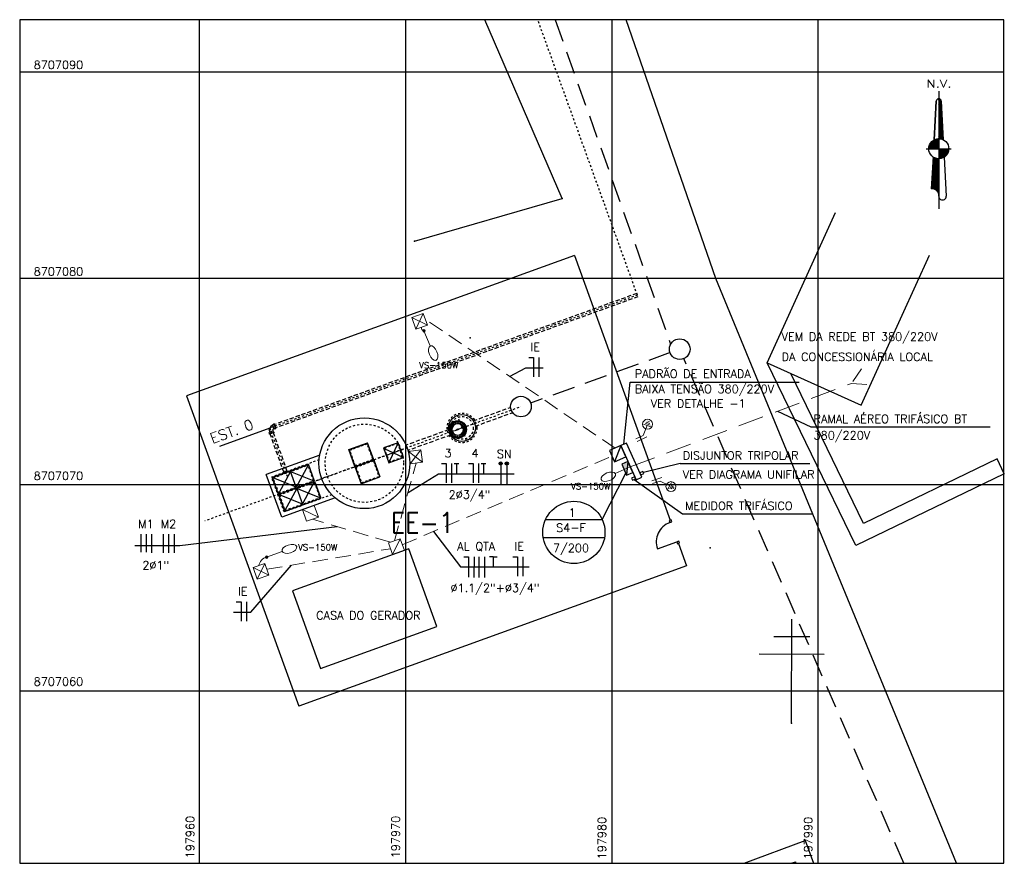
# Model space of a CAD drawing. Header units: millimetres. Extents: x 197878 to 197999, y 8707052 to 8707093.
# Tile 22 of 22: x 197951 to 197999, y 8707052 to 8707093. Entities that reach past the tile are written whole.
import ezdxf
from ezdxf.enums import TextEntityAlignment as Align

# ---------------------------------------------------------------- set-up
doc = ezdxf.new("R2010")
doc.units = ezdxf.units.MM
doc.header["$LTSCALE"] = 0.1
for name, pattern in [('CONTINUO', [0]), ('DASHDOT', [1, 0.5, -0.25, 0, -0.25]), ('HIDDEN', [0.375, 0.25, -0.125]), ('HIDDEN2', [0.1875, 0.125, -0.0625])]:
    doc.linetypes.add(name, pattern=pattern)
for name, color, linetype in [('BAR-EIXOS', 7, 'DASHDOT'), ('BAR-PECAS', 2, 'Continuous'), ('CASA', 6, 'Continuous'), ('CERCA', 3, 'cERCA_LINE'), ('EIXO', 7, 'DASHDOT'), ('ELE_CASA DO GERADOR', 8, 'Continuous'), ('ELE_CIR', 2, 'Continuous'), ('ELE_DUTOS', 8, 'Continuous'), ('ELE_SUBESTAÇÃO', 8, 'Continuous'), ('ELE_TX_CIR', 2, 'Continuous'), ('ELE_TX_GERAL', 2, 'Continuous'), ('ESTRUTURA', 5, 'Continuous'), ('LIMHATRA', 2, 'HIDDEN'), ('LINHA-FINA', 3, 'Continuous'), ('MALHA', 9, 'Continuous'), ('MURO', 9, 'Continuous'), ('NOVO', 8, 'Continuous'), ('PAREDE', 5, 'Continuous'), ('PN', 7, 'Continuous'), ('POSTE', 3, 'Continuous'), ('RECALQUE', 7, 'HIDDEN2'), ('REDE-SANITÁRIO', 6, 'Continuous'), ('RELAÇÀO', 2, 'Continuous'), ('TAMPA', 3, 'Continuous'), ('TEXTO', 2, 'Continuous'), ('TXT_COORD', 2, 'Continuous')]:
    doc.layers.add(name, color=color, linetype=linetype)
doc.layers.add('ELE_CAIXAS', color=8, linetype='Continuous', lineweight=0)
doc.styles.add('AG6', font='ROMANS.SHX', dxfattribs={"width": 1.3, "height": 3})
doc.styles.add('ROMAMS', font='ROMANS.shx')
doc.styles.add('romans', font='romans.shx')
doc.styles.get("Standard").update_dxf_attribs({"font": 'romans.shx'})
doc.linetypes.add('cERCA_LINE', pattern='A,0.5,-0.2,["X",Standard,S=0.1,R=0,X=-0.1,Y=-0.05],-0.25', length=0.95)

# ---------------------------------------------------------------- blocks, each defined once
blk = doc.blocks.new('*X4')
at = {"color": 0}
for p, q in [((9739.61, 10071.95), (9739.72, 10072.06)), ((9739.61, 10071.59), (9740, 10071.99)), ((9739.61, 10071.24), (9740.22, 10071.85)), ((9740.62, 10070.74), (9739.61, 10071.76)), ((9739.61, 10070.88), (9740.4, 10071.68)), ((9739.61, 10070.53), (9740.53, 10071.45)), ((9740.64, 10070.37), (9739.61, 10071.41)), ((9739.61, 10070.18), (9740.6, 10071.17)), ((9740.66, 10070), (9739.61, 10071.05)), ((9739.61, 10069.82), (9740.62, 10070.84)), ((9740.68, 10069.62), (9739.61, 10070.7)), ((9739.61, 10069.47), (9740.64, 10070.5)), ((9740.7, 10069.25), (9739.61, 10070.34)), ((9739.61, 10069.12), (9740.65, 10070.16)), ((9740.72, 10068.88), (9739.61, 10069.99)), ((9739.61, 10068.76), (9740.67, 10069.83)), ((9740.74, 10068.5), (9739.61, 10069.64)), ((9739.61, 10068.41), (9740.69, 10069.49)), ((9740.76, 10068.13), (9739.61, 10069.28)), ((9739.61, 10068.06), (9740.71, 10069.16)), ((9740.78, 10067.76), (9739.61, 10068.93)), ((9740.6, 10071.11), (9739.65, 10072.07)), ((9740.41, 10071.66), (9740.2, 10071.87)), ((9739.61, 10067.7), (9740.72, 10068.82)), ((9740.8, 10067.38), (9739.61, 10068.58)), ((9739.61, 10067.35), (9740.74, 10068.49)), ((9740.82, 10067.01), (9739.61, 10068.22)), ((9739.61, 10067), (9740.76, 10068.15)), ((9740.84, 10066.64), (9739.61, 10067.87)), ((9739.61, 10066.64), (9740.78, 10067.81)), ((9740.86, 10066.26), (9739.61, 10067.52)), ((9739.61, 10066.29), (9740.79, 10067.48)), ((9740.88, 10065.89), (9739.61, 10067.16)), ((9739.61, 10065.94), (9740.81, 10067.14)), ((9739.61, 10065.58), (9740.83, 10066.81)), ((9740.9, 10065.52), (9739.61, 10066.81)), ((9739.61, 10065.23), (9740.85, 10066.47)), ((9740.92, 10065.14), (9739.61, 10066.46)), ((9739.61, 10064.87), (9740.86, 10066.13)), ((9740.94, 10064.77), (9739.61, 10066.1)), ((9739.61, 10064.52), (9740.88, 10065.8)), ((9740.96, 10064.4), (9739.61, 10065.75)), ((9739.61, 10064.17), (9740.9, 10065.46)), ((9740.98, 10064.02), (9739.61, 10065.39)), ((9739.61, 10063.81), (9740.92, 10065.13)), ((9741, 10063.65), (9739.61, 10065.04)), ((9739.61, 10063.46), (9740.94, 10064.79)), ((9741.02, 10063.28), (9739.61, 10064.69)), ((9739.61, 10063.11), (9740.95, 10064.45)), ((9741.03, 10062.9), (9739.61, 10064.33)), ((9739.61, 10062.75), (9740.97, 10064.12)), ((9741.05, 10062.53), (9739.61, 10063.98)), ((9739.61, 10062.4), (9740.99, 10063.78)), ((9741.07, 10062.16), (9739.61, 10063.63)), ((9739.61, 10062.05), (9741.01, 10063.45)), ((9741.09, 10061.79), (9739.61, 10063.27)), ((9739.61, 10061.69), (9741.02, 10063.11)), ((9741.11, 10061.41), (9739.61, 10062.92)), ((9739.61, 10061.34), (9741.04, 10062.78)), ((9741.13, 10061.04), (9739.61, 10062.57)), ((9739.61, 10060.99), (9741.06, 10062.44)), ((9741.15, 10060.67), (9739.61, 10062.21)), ((9739.61, 10060.63), (9741.08, 10062.1)), ((9741.17, 10060.29), (9739.61, 10061.86)), ((9739.61, 10060.28), (9741.09, 10061.77)), ((9741.19, 10059.92), (9739.61, 10061.51)), ((9739.61, 10059.92), (9741.11, 10061.43)), ((9741.21, 10059.55), (9739.61, 10061.15)), ((9739.61, 10059.57), (9741.13, 10061.1)), ((9741.23, 10059.17), (9739.61, 10060.8)), ((9739.61, 10059.22), (9741.15, 10060.76)), ((9741.25, 10058.8), (9739.61, 10060.45)), ((9739.61, 10058.86), (9741.17, 10060.42)), ((9739.61, 10058.51), (9741.18, 10060.09)), ((9741.27, 10058.43), (9739.61, 10060.09)), ((9739.61, 10058.16), (9741.2, 10059.75)), ((9741.29, 10058.05), (9739.61, 10059.74)), ((9739.61, 10057.8), (9741.22, 10059.42)), ((9741.31, 10057.68), (9739.61, 10059.38)), ((9739.61, 10057.45), (9741.24, 10059.08)), ((9741.33, 10057.31), (9739.61, 10059.03)), ((9739.61, 10057.1), (9741.25, 10058.74)), ((9741.35, 10056.93), (9739.61, 10058.68)), ((9739.61, 10056.74), (9741.27, 10058.41)), ((9741.37, 10056.56), (9739.61, 10058.32)), ((9739.61, 10056.39), (9741.29, 10058.07)), ((9741.39, 10056.19), (9739.61, 10057.97)), ((9741.41, 10055.81), (9739.61, 10057.62)), ((9741.09, 10055.78), (9739.61, 10057.26)), ((9739.64, 10056.07), (9741.31, 10057.74)), ((9739.97, 10056.05), (9741.32, 10057.4)), ((9740.29, 10056.01), (9741.34, 10057.07)), ((9740.56, 10055.95), (9739.61, 10056.91)), ((9740.13, 10056.03), (9739.61, 10056.56)), ((9739.74, 10056.06), (9739.61, 10056.2)), ((9740.58, 10055.95), (9741.36, 10056.73)), ((9740.85, 10055.87), (9741.38, 10056.39)), ((9741.11, 10055.77), (9741.4, 10056.06)), ((9741.36, 10055.66), (9741.41, 10055.72)), ((9736.99, 10042.81), (9739.61, 10045.43)), ((9737.01, 10043.19), (9739.61, 10045.78)), ((9737.03, 10043.56), (9739.61, 10046.14)), ((9737.06, 10043.94), (9739.61, 10046.49)), ((9737.08, 10044.31), (9739.61, 10046.84)), ((9737.1, 10044.69), (9739.61, 10047.2)), ((9737.12, 10045.06), (9739.61, 10047.55)), ((9739.61, 10042.77), (9737.13, 10045.24)), ((9737.14, 10045.44), (9739.61, 10047.9)), ((9739.61, 10043.12), (9737.15, 10045.58)), ((9737.16, 10045.81), (9739.42, 10048.07)), ((9739.61, 10043.47), (9737.17, 10045.91)), ((9737.18, 10046.19), (9739.09, 10048.1)), ((9739.61, 10043.83), (9737.19, 10046.25)), ((9737.21, 10046.56), (9738.79, 10048.15)), ((9739.61, 10044.18), (9737.21, 10046.58)), ((9737.23, 10046.94), (9738.51, 10048.22)), ((9739.61, 10044.54), (9737.23, 10046.92)), ((9739.61, 10044.89), (9737.24, 10047.25)), ((9737.25, 10047.31), (9738.24, 10048.31)), ((9739.61, 10045.24), (9737.26, 10047.58)), ((9737.27, 10047.69), (9737.99, 10048.41)), ((9739.61, 10045.6), (9737.28, 10047.92)), ((9737.29, 10048.06), (9737.75, 10048.52)), ((9739.61, 10045.95), (9737.3, 10048.25)), ((9737.31, 10048.44), (9737.52, 10048.65)), ((9739.61, 10046.3), (9737.32, 10048.59)), ((9739.61, 10046.66), (9737.73, 10048.54)), ((9739.61, 10047.01), (9738.34, 10048.27)), ((9739.61, 10047.36), (9738.82, 10048.14)), ((9739.61, 10047.72), (9739.24, 10048.08)), ((9736.76, 10038.69), (9739.61, 10041.54)), ((9736.78, 10039.06), (9739.61, 10041.89)), ((9736.8, 10039.44), (9739.61, 10042.25)), ((9736.82, 10039.81), (9739.61, 10042.6)), ((9736.84, 10040.19), (9739.61, 10042.95)), ((9736.86, 10040.56), (9739.61, 10043.31)), ((9736.88, 10040.94), (9739.61, 10043.66)), ((9736.91, 10041.31), (9739.61, 10044.01)), ((9739.61, 10038.88), (9736.92, 10041.56)), ((9736.93, 10041.69), (9739.61, 10044.37)), ((9739.61, 10039.23), (9736.94, 10041.9)), ((9736.95, 10042.06), (9739.61, 10044.72)), ((9739.61, 10039.59), (9736.96, 10042.23)), ((9736.97, 10042.44), (9739.61, 10045.08)), ((9739.61, 10039.94), (9736.98, 10042.57)), ((9739.61, 10040.29), (9737, 10042.9)), ((9739.61, 10040.65), (9737.01, 10043.24)), ((9739.61, 10041), (9737.03, 10043.57)), ((9739.61, 10041.35), (9737.05, 10043.91)), ((9739.61, 10041.71), (9737.07, 10044.24)), ((9739.61, 10042.06), (9737.09, 10044.57)), ((9739.61, 10042.41), (9737.11, 10044.91)), ((9736.61, 10036.07), (9739.61, 10039.07)), ((9736.63, 10036.44), (9739.61, 10039.42)), ((9736.65, 10036.81), (9739.61, 10039.77)), ((9736.67, 10037.19), (9739.61, 10040.13)), ((9736.69, 10037.56), (9739.61, 10040.48)), ((9739.61, 10034.64), (9736.69, 10037.55)), ((9736.71, 10037.94), (9739.61, 10040.83)), ((9739.61, 10034.99), (9736.71, 10037.89)), ((9736.73, 10038.31), (9739.61, 10041.19)), ((9739.61, 10035.34), (9736.73, 10038.22)), ((9739.61, 10035.7), (9736.75, 10038.55)), ((9739.61, 10036.05), (9736.77, 10038.89)), ((9739.61, 10036.4), (9736.79, 10039.22)), ((9739.61, 10036.76), (9736.8, 10039.56)), ((9739.61, 10037.11), (9736.82, 10039.89)), ((9739.61, 10037.46), (9736.84, 10040.23)), ((9739.61, 10037.82), (9736.86, 10040.56)), ((9739.61, 10038.17), (9736.88, 10040.9)), ((9739.61, 10038.52), (9736.9, 10041.23)), ((9736.98, 10036.08), (9739.61, 10038.71)), ((9737.3, 10036.06), (9739.61, 10038.36)), ((9737.6, 10036), (9739.61, 10038)), ((9737.87, 10035.91), (9739.61, 10037.65)), ((9736.75, 10036.08), (9736.61, 10036.21)), ((9737.1, 10036.08), (9736.63, 10036.55)), ((9737.52, 10036.02), (9736.65, 10036.88)), ((9738.05, 10035.84), (9736.67, 10037.22)), ((9738.11, 10035.81), (9739.61, 10037.3)), ((9738.34, 10035.68), (9739.61, 10036.94)), ((9738.55, 10035.54), (9739.61, 10036.59)), ((9738.74, 10035.38), (9739.61, 10036.24)), ((9738.92, 10035.2), (9739.61, 10035.88)), ((9739.08, 10035), (9739.61, 10035.53)), ((9739.22, 10034.79), (9739.61, 10035.18)), ((9739.35, 10034.57), (9739.61, 10034.82)), ((9739.61, 10034.28), (9739.37, 10034.51)), ((9739.45, 10034.32), (9739.61, 10034.47)), ((9739.54, 10034.05), (9739.61, 10034.12)), ((9739.61, 10033.93), (9739.56, 10033.98)), ((9739.6, 10033.75), (9739.61, 10033.76))]:
    blk.add_line(p, q, dxfattribs=at)
blk = doc.blocks.new('*X5')
at = {"color": 0}
for p, q in [((9735.62, 10052.4), (9739.27, 10056.05)), ((9735.64, 10052.07), (9739.61, 10056.04)), ((9735.68, 10052.81), (9738.86, 10056)), ((9735.8, 10053.29), (9738.39, 10055.88)), ((9737.02, 10052.07), (9735.8, 10053.29)), ((9737.38, 10052.07), (9735.89, 10053.55)), ((9735.99, 10052.07), (9739.61, 10055.68)), ((9737.73, 10052.07), (9736, 10053.8)), ((9736.04, 10053.89), (9737.78, 10055.63)), ((9738.08, 10052.07), (9736.12, 10054.03)), ((9738.44, 10052.07), (9736.25, 10054.25)), ((9736.34, 10052.07), (9739.61, 10055.33)), ((9738.79, 10052.07), (9736.4, 10054.46)), ((9739.14, 10052.07), (9736.56, 10054.66)), ((9736.7, 10052.07), (9739.61, 10054.97)), ((9739.5, 10052.07), (9736.72, 10054.84)), ((9739.61, 10052.31), (9736.9, 10055.02)), ((9737.05, 10052.07), (9739.61, 10054.62)), ((9739.61, 10052.67), (9737.09, 10055.18)), ((9739.61, 10053.02), (9737.29, 10055.33)), ((9737.4, 10052.07), (9739.61, 10054.27)), ((9739.61, 10053.37), (9737.51, 10055.47)), ((9739.61, 10053.73), (9737.73, 10055.6)), ((9737.76, 10052.07), (9739.61, 10053.91)), ((9739.61, 10054.08), (9737.97, 10055.72)), ((9738.11, 10052.07), (9739.61, 10053.56)), ((9739.61, 10054.43), (9738.22, 10055.82)), ((9738.47, 10052.07), (9739.61, 10053.21)), ((9739.61, 10054.79), (9738.49, 10055.91)), ((9739.61, 10055.14), (9738.77, 10055.98)), ((9739.61, 10055.5), (9739.07, 10056.03)), ((9739.61, 10055.85), (9739.39, 10056.06)), ((9735.61, 10052.07), (9735.61, 10052.07)), ((9735.96, 10052.07), (9735.62, 10052.41)), ((9736.32, 10052.07), (9735.66, 10052.72)), ((9736.67, 10052.07), (9735.72, 10053.02)), ((9738.82, 10052.07), (9739.61, 10052.85)), ((9739.17, 10052.07), (9739.61, 10052.5)), ((9739.53, 10052.07), (9739.61, 10052.15))]:
    blk.add_line(p, q, dxfattribs=at)
blk = doc.blocks.new('*X6')
at = {"color": 0}
for p, q in [((9739.61, 10048.26), (9743.42, 10052.07)), ((9739.61, 10048.61), (9743.06, 10052.07)), ((9739.61, 10048.96), (9742.71, 10052.07)), ((9739.61, 10049.32), (9742.35, 10052.07)), ((9739.61, 10049.67), (9742, 10052.07)), ((9739.61, 10050.03), (9741.65, 10052.07)), ((9739.61, 10050.38), (9741.29, 10052.07)), ((9739.61, 10050.73), (9740.94, 10052.07)), ((9739.61, 10051.09), (9740.59, 10052.07)), ((9739.61, 10051.44), (9740.23, 10052.07)), ((9739.61, 10051.79), (9739.88, 10052.07)), ((9742.38, 10049.19), (9739.61, 10051.96)), ((9742.19, 10049.02), (9739.61, 10051.61)), ((9742, 10048.86), (9739.61, 10051.25)), ((9741.78, 10048.73), (9739.61, 10050.9)), ((9741.56, 10048.59), (9739.61, 10050.55)), ((9741.34, 10048.46), (9739.61, 10050.19)), ((9741.08, 10048.36), (9739.61, 10049.84)), ((9740.82, 10048.27), (9739.61, 10049.49)), ((9739.78, 10048.08), (9743.6, 10051.9)), ((9742.55, 10049.37), (9739.85, 10052.07)), ((9740.17, 10048.12), (9743.56, 10051.5)), ((9742.71, 10049.56), (9740.21, 10052.07)), ((9742.87, 10049.76), (9740.56, 10052.07)), ((9740.6, 10048.19), (9743.47, 10051.06)), ((9743.01, 10049.97), (9740.91, 10052.07)), ((9741.15, 10048.39), (9743.27, 10050.51)), ((9743.13, 10050.21), (9741.27, 10052.07)), ((9743.24, 10050.44), (9741.62, 10052.07)), ((9741.94, 10048.83), (9742.85, 10049.73)), ((9743.35, 10050.69), (9741.97, 10052.07)), ((9743.44, 10050.95), (9742.33, 10052.07)), ((9743.51, 10051.24), (9742.68, 10052.07)), ((9743.56, 10051.54), (9743.03, 10052.07)), ((9743.6, 10051.86), (9743.39, 10052.07)), ((9740.56, 10048.18), (9739.61, 10049.13)), ((9740.25, 10048.13), (9739.61, 10048.78)), ((9739.94, 10048.09), (9739.61, 10048.42)), ((9739.61, 10048.07), (9739.61, 10048.07))]:
    blk.add_line(p, q, dxfattribs=at)

msp = doc.modelspace()

# ---------------------------------------------------------------- hatches: boundary and pattern name
at = {"layer": 'ELE_CIR'}
h = msp.add_hatch(color=2, dxfattribs=at)
h.paths.add_polyline_path([(197974.538, 8707071.019, 1), (197974.696, 8707071.019, 1)])
h.paths.add_polyline_path([(197974.99, 8707071.019, 1), (197974.832, 8707071.019, 1)])
at = {"layer": 'ELE_SUBESTAÇÃO', "linetype": 'Continuous', "lineweight": 0, "ltscale": 2}
for points in [[(197970.958, 8707077.453, 1), (197970.837, 8707077.453, 1)], [(197963.328, 8707066.479, 1), (197963.207, 8707066.479, 1)]]:
    msp.add_hatch(color=256, dxfattribs=at).paths.add_polyline_path(points)
at = {"layer": 'ELE_SUBESTAÇÃO'}
msp.add_hatch(color=256, dxfattribs=at).paths.add_polyline_path([(197980.722, 8707070.456), (197980.786, 8707071.112), (197980.489, 8707070.979)])

# ---------------------------------------------------------------- linework, layer by layer
at = {"color": 2}
for p, q in [((197995.86, 8707089.063), (197995.86, 8707083.372)), ((197995.739, 8707088.579), (197995.631, 8707086.705)), ((197995.631, 8707086.705), (197995.739, 8707088.579)), ((197995.86, 8707088.7), (197995.86, 8707086.762)), ((197995.981, 8707088.579), (197996.079, 8707086.71)), ((197995.86, 8707086.278), (197995.86, 8707086.762)), ((197995.254, 8707086.278), (197996.465, 8707086.278)), ((197995.584, 8707085.88), (197995.496, 8707084.341)), ((197996.123, 8707085.872), (197996.223, 8707083.977))]:
    msp.add_line(p, q, dxfattribs=at)
at = {"color": 7, "elevation": 1}
msp.add_lwpolyline([(197951.296, 8707051.636), (197999.016, 8707051.636), (197999.016, 8707092.534), (197951.296, 8707092.534)], close=True, dxfattribs=at)
at = {"color": 7}
for centre in [(197983.298, 8707076.563), (197975.601, 8707073.779)]:
    msp.add_circle(centre, 0.5, dxfattribs=at)
at = {"color": 2}
for centre, major_axis, start_param, end_param in [((197995.86, 8707088.579), (-0.0856, 0.0856), 3.926991, 7.068583), ((197995.867, 8707088.572), (-0.091, 0.091), -0.728317, 0.728317), ((197995.86, 8707086.278), (0.343, 0.343), 5.497787, 11.780972), ((197995.534, 8707084.015), (0.232, 0.232), 5.382719, 7.183651), ((197996.041, 8707083.974), (0.128, 0.128), 2.337354, 5.516628)]:
    msp.add_ellipse(centre, major_axis=major_axis, ratio=1, start_param=start_param, end_param=end_param, dxfattribs=at)
at = {"layer": 'BAR-EIXOS', "color": 7}
for p, q in [((197981.246, 8707079.182), (197963.584, 8707072.791)), ((197972.78, 8707072.758), (197975.601, 8707073.779)), ((197972.96, 8707072.132), (197972.517, 8707073.354)), ((197963.584, 8707072.791), (197963.424, 8707072.733)), ((197964.275, 8707070.383), (197963.424, 8707072.733)), ((197963.424, 8707072.733), (197963.482, 8707072.574)), ((197972.545, 8707072.673), (197969.724, 8707071.652)), ((197972.221, 8707072.556), (197973.256, 8707072.93)), ((197970.076, 8707071.78), (197960.279, 8707068.235))]:
    msp.add_line(p, q, dxfattribs=at)
at = {"layer": 'BAR-PECAS', "color": 7, "linetype": 'HIDDEN', "ltscale": 8}
for p, q in [((197981.217, 8707079.262), (197963.65, 8707072.905)), ((197981.275, 8707079.102), (197963.707, 8707072.746)), ((197973.29, 8707073.088), (197975.087, 8707073.738)), ((197973.383, 8707072.83), (197975.18, 8707073.481)), ((197972.095, 8707072.656), (197970.026, 8707071.907)), ((197964.113, 8707070.579), (197963.436, 8707072.45)), ((197964.273, 8707070.637), (197963.596, 8707072.508)), ((197972.188, 8707072.398), (197970.119, 8707071.65))]:
    msp.add_line(p, q, dxfattribs=at)
at = {"layer": 'BAR-PECAS', "color": 7}
for p, q in [((197972.708, 8707073.055), (197972.708, 8707073.055)), ((197972.716, 8707073.051), (197972.716, 8707073.051)), ((197963.396, 8707072.455), (197963.624, 8707072.538)), ((197963.401, 8707072.466), (197963.613, 8707072.543)), ((197963.615, 8707072.923), (197963.692, 8707072.71)), ((197963.62, 8707072.934), (197963.703, 8707072.705))]:
    msp.add_line(p, q, dxfattribs=at)
at = {"layer": 'BAR-PECAS', "color": 7, "linetype": 'HIDDEN', "ltscale": 4}
msp.add_line((197963.59, 8707072.525), (197963.587, 8707072.533), dxfattribs=at)
at = {"layer": 'BAR-PECAS', "color": 7}
for points in [[(197972.294, 8707072.978, -0.069165), (197972.368, 8707073.023, -1.056909), (197972.382, 8707072.992, 0.068992), (197972.315, 8707072.952, -1.056909)], [(197972.43, 8707073.045, -0.069165), (197972.517, 8707073.058, -1.056909), (197972.517, 8707073.025, 0.068992), (197972.44, 8707073.013, -1.056909)], [(197972.582, 8707073.055, -0.069165), (197972.667, 8707073.034, -1.056909), (197972.655, 8707073.003, 0.068992), (197972.579, 8707073.022, -1.056909)], [(197963.63, 8707072.52), (197963.402, 8707072.438), (197963.396, 8707072.455), (197963.401, 8707072.466, -0.179223), (197963.402, 8707072.545), (197963.562, 8707072.603, -0.179223), (197963.613, 8707072.543), (197963.624, 8707072.538)], [(197963.72, 8707072.711), (197963.637, 8707072.94), (197963.62, 8707072.934), (197963.615, 8707072.923, 0.179223), (197963.555, 8707072.871), (197963.613, 8707072.711, 0.179223), (197963.692, 8707072.71), (197963.703, 8707072.705)], [(197972.155, 8707072.567, -0.069165), (197972.142, 8707072.653, -1.056909), (197972.175, 8707072.653, 0.068992), (197972.187, 8707072.576, -1.056909)], [(197972.145, 8707072.719, -0.069165), (197972.166, 8707072.803, -1.056909), (197972.197, 8707072.791, 0.068992), (197972.178, 8707072.715, -1.056909)], [(197972.194, 8707072.863, -0.069165), (197972.245, 8707072.933, -1.056909), (197972.269, 8707072.91, 0.068992), (197972.223, 8707072.847, -1.056909)], [(197972.727, 8707073.006, -0.069165), (197972.797, 8707072.955, -1.056909), (197972.773, 8707072.931, 0.068992), (197972.711, 8707072.977, -1.056909)], [(197972.841, 8707072.906, -0.069165), (197972.886, 8707072.831, -1.056909), (197972.856, 8707072.818, 0.068992), (197972.815, 8707072.885, -1.056909)], [(197972.919, 8707072.618, -0.069165), (197972.898, 8707072.533, -1.056909), (197972.867, 8707072.545, 0.068992), (197972.886, 8707072.621, -1.056909)], [(197972.909, 8707072.77, -0.069165), (197972.922, 8707072.683, -1.056909), (197972.888, 8707072.683, 0.068992), (197972.877, 8707072.76, -1.056909)], [(197972.222, 8707072.43, -0.069165), (197972.177, 8707072.505, -1.056909), (197972.208, 8707072.518, 0.068992), (197972.248, 8707072.451, -1.056909)], [(197972.337, 8707072.33, -0.069165), (197972.267, 8707072.382, -1.056909), (197972.29, 8707072.405, 0.068992), (197972.353, 8707072.359, -1.056909)], [(197972.481, 8707072.281, -0.069165), (197972.397, 8707072.302, -1.056909), (197972.409, 8707072.333, 0.068992), (197972.485, 8707072.314, -1.056909)], [(197972.633, 8707072.291, -0.069165), (197972.547, 8707072.278, -1.056909), (197972.547, 8707072.312, 0.068992), (197972.624, 8707072.323, -1.056909)], [(197972.77, 8707072.359, -0.069165), (197972.695, 8707072.314, -1.056909), (197972.682, 8707072.344, 0.068992), (197972.749, 8707072.385, -1.056909)], [(197972.87, 8707072.473, -0.069165), (197972.818, 8707072.403, -1.056909), (197972.794, 8707072.426, 0.068992), (197972.841, 8707072.489, -1.056909)]]:
    msp.add_lwpolyline(points, format="xyb", close=True, dxfattribs=at)
for points in [[(197972.381, 8707073.055, -0.42126), (197972.388, 8707073.052), (197972.417, 8707072.972, -0.405361), (197972.414, 8707072.965)], [(197972.432, 8707072.972, -0.405361), (197972.426, 8707072.975), (197972.397, 8707073.055, -0.42126), (197972.4, 8707073.062)], [(197972.541, 8707073.083, -0.42126), (197972.546, 8707073.078), (197972.542, 8707072.992, -0.405361), (197972.537, 8707072.988)], [(197972.556, 8707072.987, -0.405361), (197972.551, 8707072.992), (197972.555, 8707073.077, -0.42126), (197972.561, 8707073.082)], [(197972.699, 8707073.048, -0.42126), (197972.701, 8707073.041), (197972.665, 8707072.964, -0.405361), (197972.658, 8707072.961)], [(197972.676, 8707072.953, -0.405361), (197972.674, 8707072.96), (197972.71, 8707073.037, -0.42126), (197972.717, 8707073.04)], [(197972.117, 8707072.677, -0.42126), (197972.122, 8707072.682), (197972.208, 8707072.678, -0.405361), (197972.212, 8707072.673)], [(197972.213, 8707072.692, -0.405361), (197972.208, 8707072.688), (197972.123, 8707072.692, -0.42126), (197972.118, 8707072.697)], [(197972.228, 8707072.569, -0.405361), (197972.225, 8707072.562), (197972.145, 8707072.533, -0.42126), (197972.138, 8707072.536)], [(197972.145, 8707072.518, -0.42126), (197972.148, 8707072.524), (197972.228, 8707072.553, -0.405361), (197972.235, 8707072.55)], [(197972.152, 8707072.835, -0.42126), (197972.159, 8707072.838), (197972.236, 8707072.801, -0.405361), (197972.238, 8707072.795)], [(197972.247, 8707072.812, -0.405361), (197972.24, 8707072.81), (197972.163, 8707072.846, -0.42126), (197972.16, 8707072.853)], [(197972.245, 8707072.968, -0.42126), (197972.252, 8707072.968), (197972.31, 8707072.904, -0.405361), (197972.309, 8707072.898)], [(197972.324, 8707072.911, -0.405361), (197972.317, 8707072.911), (197972.259, 8707072.974, -0.42126), (197972.259, 8707072.981)], [(197972.831, 8707072.955, -0.42126), (197972.831, 8707072.948), (197972.768, 8707072.89, -0.405361), (197972.761, 8707072.891)], [(197972.774, 8707072.876, -0.405361), (197972.775, 8707072.883), (197972.838, 8707072.941, -0.42126), (197972.845, 8707072.94)], [(197972.912, 8707072.501, -0.42126), (197972.905, 8707072.499), (197972.827, 8707072.535, -0.405361), (197972.825, 8707072.541)], [(197972.918, 8707072.819, -0.42126), (197972.915, 8707072.812), (197972.835, 8707072.783, -0.405361), (197972.829, 8707072.786)], [(197972.835, 8707072.768, -0.405361), (197972.838, 8707072.774), (197972.919, 8707072.803, -0.42126), (197972.925, 8707072.8)], [(197972.85, 8707072.644, -0.405361), (197972.856, 8707072.649), (197972.941, 8707072.645, -0.42126), (197972.946, 8707072.639)], [(197972.947, 8707072.659, -0.42126), (197972.941, 8707072.654), (197972.856, 8707072.658, -0.405361), (197972.851, 8707072.663)], [(197972.289, 8707072.46, -0.405361), (197972.289, 8707072.453), (197972.226, 8707072.395, -0.42126), (197972.219, 8707072.396)], [(197972.232, 8707072.381, -0.42126), (197972.232, 8707072.388), (197972.295, 8707072.446, -0.405361), (197972.302, 8707072.446)], [(197972.387, 8707072.383, -0.405361), (197972.39, 8707072.377), (197972.353, 8707072.299, -0.42126), (197972.347, 8707072.297)], [(197972.365, 8707072.288, -0.42126), (197972.362, 8707072.295), (197972.399, 8707072.372, -0.405361), (197972.405, 8707072.375)], [(197972.508, 8707072.35, -0.405361), (197972.512, 8707072.344), (197972.508, 8707072.259, -0.42126), (197972.503, 8707072.254)], [(197972.523, 8707072.253, -0.42126), (197972.518, 8707072.259), (197972.522, 8707072.344, -0.405361), (197972.527, 8707072.349)], [(197972.631, 8707072.365, -0.405361), (197972.638, 8707072.362), (197972.667, 8707072.281, -0.42126), (197972.664, 8707072.275)], [(197972.682, 8707072.282, -0.42126), (197972.676, 8707072.284), (197972.647, 8707072.365, -0.405361), (197972.65, 8707072.371)], [(197972.74, 8707072.426, -0.405361), (197972.747, 8707072.425), (197972.804, 8707072.362, -0.42126), (197972.804, 8707072.355)], [(197972.819, 8707072.369, -0.42126), (197972.812, 8707072.369), (197972.754, 8707072.432, -0.405361), (197972.754, 8707072.439)], [(197972.817, 8707072.524, -0.405361), (197972.823, 8707072.526), (197972.901, 8707072.49, -0.42126), (197972.903, 8707072.483)]]:
    msp.add_lwpolyline(points, format="xyb", dxfattribs=at)
msp.add_lwpolyline([(197972.814, 8707072.747), (197972.751, 8707072.724), (197972.736, 8707072.766), (197972.799, 8707072.789)], close=True, dxfattribs=at)
for radius in [0.425, 0.3, 0.0239]:
    msp.add_circle((197972.532, 8707072.668), radius, dxfattribs=at)
for centre, radius, start, end in [((197963.679, 8707072.614), 0.285, 115.6693, 194.111), ((197963.679, 8707072.614), 0.117, 124.0618, 185.7185), ((197972.532, 8707072.668), 0.279, 24.5049, 15.2754)]:
    msp.add_arc(centre, radius, start, end, dxfattribs=at)
at = {"layer": 'CASA', "color": 7}
for points in [[(197987.545, 8707075.905), (197990.849, 8707083.191)], [(197992.099, 8707073.84), (197995.403, 8707081.126)], [(197987.545, 8707075.905), (197992.099, 8707073.84)]]:
    msp.add_lwpolyline(points, dxfattribs=at)
msp.add_point((197987.546, 8707075.906, 679.665), dxfattribs=at)
at = {"layer": 'CERCA', "color": 7, "ltscale": 20}
for p, q in [((197978.191, 8707081.096), (197959.384, 8707074.292)), ((197978.191, 8707081.096), (197982.833, 8707068.266)), ((197959.384, 8707074.292), (197964.827, 8707059.246)), ((197983.24, 8707067.141), (197983.634, 8707066.051)), ((197983.634, 8707066.051), (197964.827, 8707059.246))]:
    msp.add_line(p, q, dxfattribs=at)
at = {"layer": 'CERCA', "color": 7, "linetype": 'Continuous', "ltscale": 500}
msp.add_line((197982.22, 8707066.879), (197983.159, 8707067.219), dxfattribs=at)
at = {"layer": 'CERCA', "color": 7}
for points in [[(197970.433, 8707081.793), (197977.597, 8707083.869), (197973.849, 8707092.534)], [(197985.055, 8707079.993), (197985.055, 8707079.993), (197980.698, 8707092.534)], [(197996.723, 8707051.636), (197985.055, 8707079.993)]]:
    msp.add_lwpolyline(points, dxfattribs=at)
at = {"layer": 'CERCA', "color": 7, "linetype": 'Continuous', "ltscale": 500}
for points in [[(197982.914, 8707068.189), (197982.88, 8707068.283), (197982.786, 8707068.249), (197982.82, 8707068.155)], [(197983.287, 8707067.158), (197983.253, 8707067.253), (197983.159, 8707067.219), (197983.193, 8707067.124)]]:
    msp.add_lwpolyline(points, close=True, dxfattribs=at)
msp.add_arc((197983.153, 8707067.219), 0.993, 109.6213, 200.0072, dxfattribs=at)
at = {"layer": 'CERCA', "color": 7}
for p in [(197977.598, 8707083.869, 678.964), (197970.434, 8707081.794, 678.705), (197985.056, 8707079.993, 679.677)]:
    msp.add_point(p, dxfattribs=at)
at = {"layer": 'EIXO', "color": 7, "ltscale": 3}
msp.add_line((197965.708, 8707070.199), (197969.791, 8707071.677), dxfattribs=at)
at = {"layer": 'ELE_CAIXAS'}
for points in [[(197970.302, 8707078.091), (197970.867, 8707078.292), (197971.069, 8707077.726), (197970.504, 8707077.525)], [(197970.152, 8707071.598), (197970.747, 8707071.676), (197970.825, 8707071.08), (197970.23, 8707071.002)], [(197965.013, 8707068.782), (197965.579, 8707068.979), (197965.777, 8707068.412), (197965.21, 8707068.215)], [(197969.182, 8707067.169), (197969.748, 8707067.366), (197969.946, 8707066.799), (197969.379, 8707066.602)], [(197962.613, 8707065.969), (197963.178, 8707066.171), (197963.38, 8707065.605), (197962.815, 8707065.403)]]:
    msp.add_lwpolyline(points, close=True, dxfattribs=at)
for points in [[(197970.504, 8707077.525), (197970.866, 8707078.29)], [(197970.302, 8707078.091), (197971.069, 8707077.726)], [(197970.152, 8707071.598), (197970.825, 8707071.08)], [(197970.23, 8707071.002), (197970.745, 8707071.674)], [(197965.013, 8707068.782), (197965.777, 8707068.412)], [(197969.379, 8707066.602), (197969.747, 8707067.364)], [(197962.613, 8707065.969), (197963.38, 8707065.605)], [(197962.815, 8707065.403), (197963.176, 8707066.168)]]:
    msp.add_lwpolyline(points, dxfattribs=at)
at = {"layer": 'ELE_CASA DO GERADOR'}
msp.add_lwpolyline([(197965.877, 8707061.077), (197971.52, 8707063.119), (197970.159, 8707066.88), (197964.517, 8707064.839)], close=True, dxfattribs=at)
at = {"layer": 'ELE_CIR', "linetype": 'Continuous'}
for p, q in [((197976.47, 8707076.158), (197976.466, 8707075.218)), ((197972.238, 8707071.017), (197972.234, 8707070.076)), ((197972.364, 8707071.017), (197972.595, 8707071.017)), ((197972.48, 8707071.018), (197972.479, 8707070.518)), ((197973.544, 8707071.017), (197973.54, 8707070.076)), ((197973.67, 8707071.017), (197973.901, 8707071.017)), ((197973.785, 8707071.018), (197973.785, 8707070.518)), ((197974.617, 8707071.019), (197974.617, 8707070.019)), ((197974.911, 8707071.019), (197974.91, 8707070.019)), ((197973.327, 8707066.5), (197973.322, 8707065.496)), ((197973.565, 8707066.498), (197973.556, 8707065.498)), ((197973.832, 8707066.497), (197973.829, 8707065.497)), ((197974.261, 8707066.497), (197974.261, 8707066.001)), ((197975.695, 8707066.5), (197975.691, 8707065.56)), ((197962.289, 8707064.315), (197962.286, 8707063.375))]:
    msp.add_line(p, q, dxfattribs=at)
at = {"layer": 'ELE_CIR', "linetype": 'CONTINUO', "lineweight": -3}
for p, q in [((197975.841, 8707075.66), (197976.681, 8707075.66)), ((197970.124, 8707069.607), (197971.597, 8707070.518)), ((197971.597, 8707070.518), (197975.268, 8707070.518)), ((197956.876, 8707067.045), (197959.055, 8707067.045)), ((197961.661, 8707063.816), (197962.501, 8707063.816))]:
    msp.add_line(p, q, dxfattribs=at)
at = {"layer": 'ELE_CIR', "linetype": 'Continuous', "lineweight": -3}
for p, q in [((197971.357, 8707067.719), (197972.676, 8707066.001)), ((197972.676, 8707066.001), (197976.006, 8707066.001))]:
    msp.add_line(p, q, dxfattribs=at)
at = {"layer": 'ELE_CIR', "linetype": 'Continuous'}
for points in [[(197975.977, 8707076.16), (197976.207, 8707076.16), (197976.208, 8707075.218)], [(197971.745, 8707071.018), (197971.976, 8707071.018), (197971.976, 8707070.076)], [(197973.051, 8707071.018), (197973.281, 8707071.018), (197973.282, 8707070.076)], [(197957.167, 8707067.6), (197957.167, 8707066.717)], [(197957.427, 8707067.6), (197957.427, 8707066.717)], [(197957.69, 8707067.6), (197957.69, 8707066.717)], [(197957.69, 8707067.564), (197957.69, 8707066.681)], [(197958.259, 8707067.599), (197958.259, 8707066.716)], [(197958.259, 8707067.563), (197958.259, 8707066.68)], [(197958.519, 8707067.599), (197958.519, 8707066.716)], [(197958.519, 8707067.563), (197958.519, 8707066.68)], [(197958.782, 8707067.599), (197958.782, 8707066.716)], [(197958.782, 8707067.563), (197958.782, 8707066.68)], [(197972.834, 8707066.501), (197973.064, 8707066.501), (197973.056, 8707065.501)], [(197974.261, 8707066.497), (197974.079, 8707066.497)], [(197974.261, 8707066.497), (197974.444, 8707066.497)], [(197975.202, 8707066.501), (197975.433, 8707066.501), (197975.433, 8707065.56)], [(197961.797, 8707064.316), (197962.027, 8707064.316), (197962.027, 8707063.375)]]:
    msp.add_lwpolyline(points, dxfattribs=at)
at = {"layer": 'ELE_CIR', "linetype": 'CONTINUO', "lineweight": -3}
for points in [[(197975.043, 8707075.243), (197975.841, 8707075.66)], [(197959.055, 8707067.045), (197966.692, 8707067.96)], [(197962.501, 8707063.816), (197964.467, 8707066.085)]]:
    msp.add_lwpolyline(points, dxfattribs=at)
at = {"layer": 'ELE_CIR', "color": 2}
for centre in [(197974.617, 8707071.019), (197974.911, 8707071.019)]:
    msp.add_circle(centre, 0.0789, dxfattribs=at)
at = {"layer": 'ELE_DUTOS', "linetype": 'HIDDEN', "lineweight": 0, "ltscale": 30}
for p, q in [((197992.108, 8707075.614), (197991.621, 8707074.897)), ((197991.621, 8707074.897), (197992.485, 8707074.833))]:
    msp.add_line(p, q, dxfattribs=at)
for points in [[(197980.168, 8707071.765), (197970.968, 8707078.009)], [(197969.847, 8707067.083), (197980.016, 8707071.369)], [(197969.465, 8707067.268), (197970.527, 8707071.041)], [(197969.269, 8707067.2), (197965.493, 8707068.313)], [(197963.279, 8707065.888), (197969.28, 8707066.886)]]:
    msp.add_lwpolyline(points, dxfattribs=at)
at = {"layer": 'ELE_DUTOS', "linetype": 'HIDDEN', "lineweight": 0, "ltscale": 50}
msp.add_lwpolyline([(197980.903, 8707070.851), (197991.621, 8707074.897)], dxfattribs=at)
at = {"layer": 'ELE_DUTOS', "linetype": 'Continuous', "lineweight": 0, "ltscale": 25}
for points in [[(197981.679, 8707073.018), (197981.85, 8707072.956)], [(197981.745, 8707073.067), (197981.831, 8707073.036)], [(197981.521, 8707072.379), (197981.718, 8707072.858)], [(197981.543, 8707072.921), (197981.892, 8707072.795)], [(197981.619, 8707072.967), (197981.863, 8707072.878)], [(197981.169, 8707072.221), (197981.521, 8707072.379)], [(197981.229, 8707072.092), (197981.701, 8707072.305)], [(197981.944, 8707070.186), (197982.439, 8707070.336)], [(197981.982, 8707070.05), (197982.352, 8707070.161)], [(197982.352, 8707070.161), (197982.815, 8707069.93)], [(197982.725, 8707069.768), (197982.905, 8707070.092)], [(197982.812, 8707069.783), (197982.938, 8707070.01)], [(197982.891, 8707069.784), (197982.979, 8707069.943)], [(197982.973, 8707069.791), (197983.017, 8707069.87)]]:
    msp.add_lwpolyline(points, dxfattribs=at)
for centre in [(197981.741, 8707072.923), (197982.875, 8707069.897)]:
    msp.add_circle(centre, 0.243, dxfattribs=at)
at = {"layer": 'ELE_SUBESTAÇÃO'}
msp.add_line((197980.442, 8707071.887), (197980.138, 8707071.095), dxfattribs=at)
at = {"layer": 'ELE_SUBESTAÇÃO', "linetype": 'Continuous', "lineweight": 0, "ltscale": 2}
for points in [[(197970.897, 8707077.453), (197971.2, 8707076.715)], [(197980.903, 8707070.851), (197980.173, 8707070.53)], [(197963.268, 8707066.479), (197964.019, 8707066.748)]]:
    msp.add_lwpolyline(points, dxfattribs=at)
at = {"layer": 'ELE_SUBESTAÇÃO'}
for points in [[(197979.894, 8707071.643), (197980.138, 8707071.095), (197980.686, 8707071.339), (197980.442, 8707071.887)], [(197980.723, 8707072.012), (197980.442, 8707071.887), (197981.179, 8707070.231), (197981.46, 8707070.356)], [(197981.02, 8707070.589), (197980.786, 8707071.112), (197980.489, 8707070.979), (197980.722, 8707070.456)], [(197981.559, 8707070.536), (197981.516, 8707070.633), (197981.367, 8707070.567), (197981.41, 8707070.469)], [(197981.158, 8707070.279), (197981.114, 8707070.376), (197980.965, 8707070.31), (197981.009, 8707070.213)]]:
    msp.add_lwpolyline(points, close=True, dxfattribs=at)
msp.add_lwpolyline([(197980.786, 8707071.112), (197980.722, 8707070.456)], dxfattribs=at)
at = {"layer": 'ELE_SUBESTAÇÃO', "linetype": 'Continuous', "lineweight": 0, "ltscale": 2}
for centre in [(197970.897, 8707077.453), (197963.268, 8707066.479)]:
    msp.add_circle(centre, 0.0605, dxfattribs=at)
for centre, radius, start, end in [((197970.913, 8707077.585), 0.133, 162.3251, 263.2201), ((197963.391, 8707065.993), 0.501, 104.2254, 171.216)]:
    msp.add_arc(centre, radius, start, end, dxfattribs=at)
at = {"layer": 'ELE_SUBESTAÇÃO', "linetype": 'Continuous', "lineweight": 0, "ltscale": 2, "extrusion": (0, 0, -1)}
for centre, major_axis in [((197971.343, 8707076.369), (0.129, -0.35)), ((197979.83, 8707070.378), (-0.347, -0.138)), ((197964.372, 8707066.876), (0.356, 0.113))]:
    msp.add_ellipse(centre, major_axis=major_axis, ratio=0.524707, dxfattribs=at)
at = {"layer": 'ELE_TX_GERAL', "lineweight": -3}
for p, q in [((197988.047, 8707073.548), (197989.659, 8707072.793)), ((197989.659, 8707072.793), (197998.354, 8707072.793)), ((197983.313, 8707071.019), (197989.61, 8707071.019)), ((197981.083, 8707070.246), (197983.429, 8707068.577)), ((197983.429, 8707068.577), (197989.726, 8707068.577))]:
    msp.add_line(p, q, dxfattribs=at)
for points in [[(197980.582, 8707071.949), (197980.89, 8707074.959)], [(197980.89, 8707074.959), (197980.89, 8707074.959), (197989.098, 8707074.959)], [(197983.313, 8707071.019), (197981.537, 8707070.585)], [(197979.536, 8707068.311), (197980.683, 8707070.543)], [(197976.795, 8707068.311), (197979.536, 8707068.311)], [(197976.676, 8707067.436), (197979.655, 8707067.436)]]:
    msp.add_lwpolyline(points, dxfattribs=at)
msp.add_circle((197978.166, 8707067.678), 1.509, dxfattribs=at)
at = {"layer": 'ESTRUTURA', "color": 7}
msp.add_line((197963.669, 8707069.334), (197963.641, 8707069.409), dxfattribs=at)
msp.add_circle((197972.739, 8707072.743), 0.65, dxfattribs=at)
at = {"layer": 'LIMHATRA', "color": 7, "ltscale": 3.5}
for p, q in [((197965.814, 8707071.195), (197963.51, 8707070.361)), ((197964.122, 8707068.668), (197963.51, 8707070.361)), ((197966.426, 8707069.502), (197964.122, 8707068.668))]:
    msp.add_line(p, q, dxfattribs=at)
msp.add_circle((197968.008, 8707071.031), 1.9, dxfattribs=at)
at = {"layer": 'LINHA-FINA', "color": 7, "linetype": 'HIDDEN', "ltscale": 2.5}
for radius in [0.72, 0.55]:
    msp.add_circle((197972.739, 8707072.743), radius, dxfattribs=at)
at = {"layer": 'MALHA', "color": 7}
for p, q in [((197960, 8707092.534), (197960, 8707051.636)), ((197970, 8707092.534), (197970, 8707051.636)), ((197980, 8707092.534), (197980, 8707051.636)), ((197990, 8707092.534), (197990, 8707051.636)), ((197951.296, 8707090), (197999.016, 8707090)), ((197951.296, 8707080), (197999.016, 8707080)), ((197951.296, 8707070), (197999.016, 8707070)), ((197951.296, 8707060), (197999.016, 8707060))]:
    msp.add_line(p, q, dxfattribs=at)
at = {"layer": 'MURO', "color": 7}
for p, q in [((197991.835, 8707067.037), (197987.545, 8707075.905)), ((197992.207, 8707068.106), (197988.684, 8707075.389)), ((197998.688, 8707071.242), (197992.207, 8707068.106)), ((197999.037, 8707070.521), (197998.688, 8707071.242)), ((197999.037, 8707070.521), (197991.835, 8707067.037)), ((197986.43, 8707051.636), (197989.373, 8707052.741)), ((197989.373, 8707052.741), (197989.788, 8707051.636)), ((197988.705, 8707051.636), (197988.905, 8707051.711)), ((197988.905, 8707051.711), (197988.934, 8707051.636))]:
    msp.add_line(p, q, dxfattribs=at)
msp.add_point((197989.374, 8707052.742, 680.06), dxfattribs=at)
at = {"layer": 'NOVO', "color": 7}
msp.add_point((197984.779, 8707066.934), dxfattribs=at)
msp.add_point((197984.779, 8707066.934), dxfattribs=at)
at = {"layer": 'PAREDE', "color": 7}
for p, q in [((197965.842, 8707071.418), (197963.254, 8707070.481)), ((197964.002, 8707068.412), (197963.254, 8707070.481)), ((197966.59, 8707069.349), (197964.002, 8707068.412))]:
    msp.add_line(p, q, dxfattribs=at)
msp.add_circle((197968.008, 8707071.031), 2.2, dxfattribs=at)
at = {"layer": 'PN', "color": 7}
msp.add_point((197973.136, 8707077.113, 679.133), dxfattribs=at)
at = {"layer": 'POSTE', "color": 7}
for p, q in [((197988.719, 8707058.428), (197988.741, 8707063.468)), ((197987.862, 8707062.632), (197989.612, 8707062.624)), ((197987.158, 8707061.795), (197990.308, 8707061.781))]:
    msp.add_line(p, q, dxfattribs=at)
msp.add_point((197988.719, 8707058.428, 679.978), dxfattribs=at)
at = {"layer": 'RECALQUE', "color": 7}
msp.add_lwpolyline([(197981.246, 8707079.182), (197981.246, 8707079.182), (197976.415, 8707092.534)], dxfattribs=at)
at = {"layer": 'REDE-SANITÁRIO', "color": 7, "linetype": 'HIDDEN', "ltscale": 44}
for p, q in [((197977.257, 8707092.534), (197982.859, 8707076.803)), ((197982.828, 8707076.393), (197976.071, 8707073.949)), ((197994.169, 8707051.636), (197983.498, 8707076.105))]:
    msp.add_line(p, q, dxfattribs=at)
at = {"layer": 'RELAÇÀO', "color": 7}
msp.add_line((197963.419, 8707072.732), (197960.98, 8707071.849), dxfattribs=at)
at = {"layer": 'TAMPA', "color": 7, "linetype": 'Continuous'}
for p, q in [((197967.252, 8707071.694), (197968.164, 8707072.024)), ((197967.551, 8707070.866), (197967.252, 8707071.694)), ((197967.265, 8707071.688), (197968.158, 8707072.011)), ((197967.557, 8707070.879), (197967.265, 8707071.688)), ((197968.451, 8707071.202), (197968.158, 8707072.011)), ((197968.464, 8707071.196), (197968.164, 8707072.024)), ((197968.97, 8707071.752), (197969.866, 8707071.332)), ((197969.628, 8707071.99), (197969.208, 8707071.093)), ((197967.551, 8707070.866), (197968.464, 8707071.196)), ((197967.557, 8707070.879), (197968.451, 8707071.202)), ((197967.564, 8707070.86), (197968.458, 8707071.184)), ((197968.458, 8707071.184), (197968.75, 8707070.375)), ((197968.464, 8707071.196), (197968.763, 8707070.369)), ((197963.54, 8707070.351), (197965.298, 8707070.987)), ((197963.553, 8707070.345), (197965.292, 8707070.974)), ((197964.433, 8707070.631), (197963.859, 8707069.573)), ((197964.705, 8707069.879), (197964.433, 8707070.631)), ((197964.433, 8707070.631), (197965.551, 8707070.185)), ((197965.279, 8707070.938), (197964.705, 8707069.879)), ((197965.585, 8707070.166), (197965.292, 8707070.974)), ((197965.598, 8707070.16), (197965.298, 8707070.987)), ((197967.551, 8707070.866), (197967.851, 8707070.039)), ((197967.564, 8707070.86), (197967.857, 8707070.052)), ((197963.839, 8707069.523), (197963.54, 8707070.351)), ((197963.845, 8707069.536), (197963.553, 8707070.345)), ((197964.705, 8707069.879), (197963.587, 8707070.325)), ((197963.839, 8707069.523), (197965.598, 8707070.16)), ((197963.839, 8707069.523), (197965.598, 8707070.16)), ((197963.845, 8707069.536), (197965.585, 8707070.166)), ((197965.598, 8707070.16), (197965.897, 8707069.332)), ((197967.851, 8707070.039), (197968.763, 8707070.369)), ((197967.857, 8707070.052), (197968.75, 8707070.375)), ((197963.852, 8707069.517), (197965.592, 8707070.147)), ((197964.732, 8707069.804), (197964.158, 8707068.745)), ((197964.732, 8707069.804), (197965.004, 8707069.052)), ((197965.851, 8707069.358), (197964.732, 8707069.804)), ((197965.004, 8707069.052), (197965.579, 8707070.11)), ((197965.592, 8707070.147), (197965.884, 8707069.338)), ((197963.839, 8707069.523), (197964.139, 8707068.696)), ((197963.852, 8707069.517), (197964.145, 8707068.709)), ((197965.004, 8707069.052), (197963.886, 8707069.498)), ((197964.139, 8707068.696), (197965.897, 8707069.332)), ((197964.145, 8707068.709), (197965.884, 8707069.338))]:
    msp.add_line(p, q, dxfattribs=at)
at = {"layer": 'TAMPA', "color": 7, "linetype": 'HIDDEN', "ltscale": 2}
for p, q in [((197967.299, 8707071.668), (197968.145, 8707071.974)), ((197967.571, 8707070.916), (197967.299, 8707071.668)), ((197968.417, 8707071.222), (197968.145, 8707071.974)), ((197967.571, 8707070.916), (197968.417, 8707071.222)), ((197967.598, 8707070.841), (197968.444, 8707071.147)), ((197968.444, 8707071.147), (197968.716, 8707070.395)), ((197963.587, 8707070.325), (197965.279, 8707070.938)), ((197965.551, 8707070.185), (197965.279, 8707070.938)), ((197967.598, 8707070.841), (197967.87, 8707070.088)), ((197963.859, 8707069.573), (197963.587, 8707070.325)), ((197963.859, 8707069.573), (197965.551, 8707070.185)), ((197967.87, 8707070.088), (197968.716, 8707070.395)), ((197963.886, 8707069.498), (197965.579, 8707070.11)), ((197965.579, 8707070.11), (197965.851, 8707069.358)), ((197963.886, 8707069.498), (197964.158, 8707068.745)), ((197964.158, 8707068.745), (197965.851, 8707069.358))]:
    msp.add_line(p, q, dxfattribs=at)
at = {"layer": 'TAMPA', "color": 7, "linetype": 'Continuous'}
msp.add_lwpolyline([(197969.19, 8707071.055), (197969.905, 8707071.314), (197969.646, 8707072.028), (197968.931, 8707071.77)], close=True, dxfattribs=at)
at = {"layer": 'TAMPA', "color": 7, "linetype": 'HIDDEN', "ltscale": 2}
msp.add_lwpolyline([(197969.208, 8707071.093), (197969.866, 8707071.332), (197969.628, 8707071.99), (197968.97, 8707071.752)], close=True, dxfattribs=at)

# ---------------------------------------------------------------- block references
at = {"color": 2, "xscale": 0.1210960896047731, "yscale": 0.1210960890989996, "zscale": 0.121096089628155}
for name in ['*X4', '*X5', '*X6']:
    msp.add_blockref(name, (196816.432, 8705869.012), dxfattribs=at)

# ---------------------------------------------------------------- texts
at = {"color": 4, "style": 'AG6', "width": 1.3}
msp.add_text('N.V.', height=0.3633, dxfattribs=at).set_placement((197995.261, 8707089.249))
at = {"layer": 'ELE_TX_CIR', "lineweight": -3, "style": 'romans'}
for s, p in [('IE', (197976.061, 8707076.462)), ('3', (197971.895, 8707071.32)), ('4', (197973.201, 8707071.32)), ('M1 ', (197957.042, 8707067.888)), ('M2 ', (197958.134, 8707067.887)), ('IE', (197975.286, 8707066.804)), ('IE', (197961.88, 8707064.619))]:
    msp.add_text(s, height=0.4, dxfattribs=at).set_placement(p)
at = {"layer": 'ELE_TX_CIR', "linetype": 'Continuous', "lineweight": -3, "style": 'romans'}
for s, p in [('2%%C3/4" ', (197972.096, 8707069.313)), ('AL QTA', (197972.514, 8707066.804)), ('2%%C1"', (197957.243, 8707065.885)), ('%%C1.1/2"+%%C3/4"', (197972.183, 8707064.786))]:
    msp.add_text(s, height=0.4, dxfattribs=at).set_placement(p)
at = {"layer": 'ELE_TX_CIR', "color": 2, "linetype": 'Continuous', "insert": (197974.433, 8707071.48), "char_height": 0.4, "attachment_point": 4, "style": 'romans'}
msp.add_mtext('SN', dxfattribs=at)
at = {"layer": 'ELE_TX_GERAL', "lineweight": -3, "style": 'romans'}
for s, height, p in [('VEM DA REDE BT 380/220V', 0.4, (197988.239, 8707076.97)), ('DA CONCESSIONÁRIA LOCAL', 0.4, (197988.239, 8707075.991)), ('VS-150W', 0.3, (197970.662, 8707075.633, 407.723)), ('PADRÃO DE ENTRADA', 0.4, (197981.12, 8707075.168)), ('BAIXA TENSÃO 380/220V', 0.4, (197981.12, 8707074.433)), ('VER DETALHE -1', 0.4, (197981.895, 8707073.726)), ('RAMAL AÉREO TRIFÁSICO BT', 0.4, (197989.789, 8707072.981)), ('380/220V', 0.4, (197989.789, 8707072.186)), ('DISJUNTOR TRIPOLAR', 0.4, (197983.443, 8707071.207)), ('VER DIAGRAMA UNIFILAR', 0.4, (197983.443, 8707070.285)), ('VS-150W', 0.3, (197978.03, 8707069.765, 407.723)), ('MEDIDOR TRIFÁSICO', 0.4, (197983.559, 8707068.765)), ('1', 0.4, (197977.917, 8707068.439)), ('S4-F', 0.4, (197977.307, 8707067.704)), ('VS-150W', 0.3, (197964.794, 8707066.802, 407.723))]:
    msp.add_text(s, height=height, dxfattribs=at).set_placement(p)
at = {"layer": 'ELE_TX_GERAL', "color": 2, "lineweight": -3, "style": 'romans'}
msp.add_text('7/200', height=0.4, dxfattribs=at).set_placement((197977.153, 8707066.72))
at = {"layer": 'RECALQUE', "color": 7, "style": 'romans', "width": 0.85}
msp.add_text('EE-1', height=1, dxfattribs=at).set_placement((197969.29, 8707067.65, -1156.776))
at = {"layer": 'TEXTO', "color": 7, "style": 'romans'}
msp.add_text('EST. 0', height=0.5, rotation=19.8901, dxfattribs=at).set_placement((197961.661, 8707072.34), align=Align.CENTER)
at = {"layer": 'TEXTO', "color": 2, "style": 'romans'}
msp.add_text('CASA DO GERADOR', height=0.4, dxfattribs=at).set_placement((197968.202, 8707063.459), align=Align.CENTER)
at = {"layer": 'TXT_COORD', "color": 7, "style": 'ROMAMS'}
for s, p in [('8707090', (197954.374, 8707090.027)), ('8707080', (197954.374, 8707080.006)), ('8707070', (197954.374, 8707070.102)), ('8707060', (197954.374, 8707060.126))]:
    msp.add_text(s, height=0.4, dxfattribs=at).set_placement(p, align=Align.BOTTOM_RIGHT)
for s, p in [('197960', (197959.877, 8707053.934, 1)), ('197970', (197969.845, 8707053.94)), ('197980', (197979.845, 8707053.886)), ('197990', (197989.845, 8707053.886))]:
    msp.add_text(s, height=0.4, rotation=90, dxfattribs=at).set_placement(p, align=Align.BOTTOM_RIGHT)

doc.saveas('drawing.dxf')
